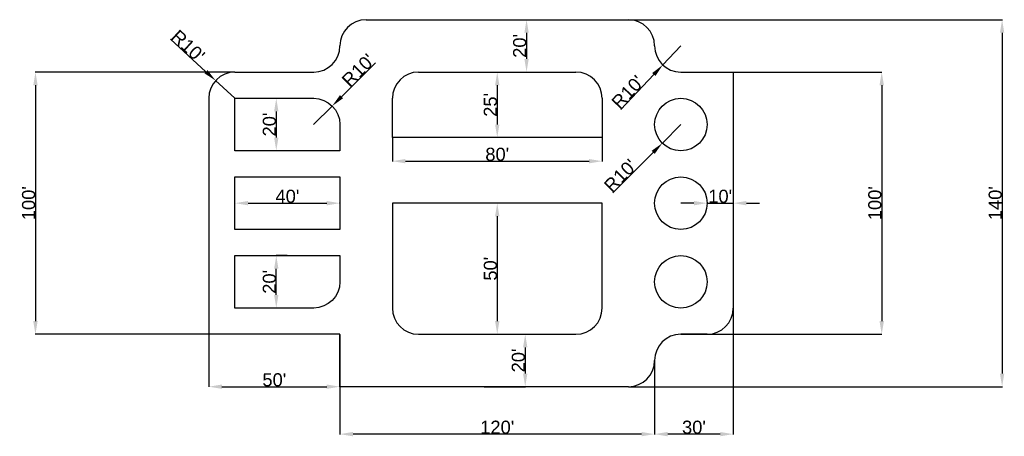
# Model space of a CAD drawing. Header units: feet. Extents: x -816 to 3689, y -1418 to 489.
import ezdxf

# ---------------------------------------------------------------- set-up
doc = ezdxf.new("R2010")
doc.units = ezdxf.units.FT
doc.styles.get("Standard").update_dxf_attribs({"font": 'arial.ttf'})
doc.dimstyles.new('ISO-25', dxfattribs={"dimtxt": 60, "dimasz": 60, "dimexe": 1.25, "dimexo": 0.625, "dimtad": 1, "dimlunit": 4, "dimtxsty": 'Standard', "dimcen": 2.5, "dimclrt": 4, "dimadec": 0, "dimazin": 0, "dimtfac": 1, "dimtmove": 0, "dimatfit": 3, "dimfxl": 1, "dimarcsym": 0})

# ---------------------------------------------------------------- blocks, each defined once
blk = doc.blocks.new('*D1')
at = {"color": 0, "lineweight": -2, "transparency": 16777216}
for p, q in [((168.4, 249.4), (-745.1, 249.4)), ((-743.9, 189.4), (-743.9, -890.6)), ((48.4, -950.6), (-745.1, -950.6))]:
    blk.add_line(p, q, dxfattribs=at)
at = {"color": 0, "transparency": 16777216}
for points in [[(-753.9, 189.4), (-733.9, 189.4), (-743.9, 249.4)], [(-753.9, -890.6), (-733.9, -890.6), (-743.9, -950.6)]]:
    blk.add_solid(points, dxfattribs=at)
at = {"layer": 'Defpoints', "color": 0, "transparency": 16777216}
for p in [(169, 249.4), (-743.9, -950.6), (49, -950.6)]:
    blk.add_point(p, dxfattribs=at)
at = {"color": 4, "transparency": 16777216, "insert": (-775.1, -350.6), "char_height": 60, "attachment_point": 5, "rotation": 90}
blk.add_mtext("100'", dxfattribs=at)
blk = doc.blocks.new('*D2')
at = {"color": 0, "lineweight": -2, "transparency": 16777216}
for p, q in [((49, -951.3), (49, -1191.9)), ((649, -951.3), (649, -1191.9)), ((109, -1190.6), (589, -1190.6))]:
    blk.add_line(p, q, dxfattribs=at)
at = {"color": 0, "transparency": 16777216}
for points in [[(109, -1180.6), (109, -1200.6), (49, -1190.6)], [(589, -1180.6), (589, -1200.6), (649, -1190.6)]]:
    blk.add_solid(points, dxfattribs=at)
at = {"layer": 'Defpoints', "color": 0, "transparency": 16777216}
for p in [(49, -950.6), (649, -950.6), (649, -1190.6)]:
    blk.add_point(p, dxfattribs=at)
at = {"color": 4, "transparency": 16777216, "insert": (349, -1159.4), "char_height": 60, "attachment_point": 5}
blk.add_mtext("50'", dxfattribs=at)
blk = doc.blocks.new('*D3')
at = {"color": 0, "lineweight": -2, "transparency": 16777216}
for p, q in [((2089, -1071.3), (2089, -1409)), ((649, -1191.3), (649, -1409)), ((2029, -1407.8), (709, -1407.8))]:
    blk.add_line(p, q, dxfattribs=at)
at = {"color": 0, "transparency": 16777216}
for points in [[(709, -1397.8), (709, -1417.8), (649, -1407.8)], [(2029, -1397.8), (2029, -1417.8), (2089, -1407.8)]]:
    blk.add_solid(points, dxfattribs=at)
at = {"layer": 'Defpoints', "color": 0, "transparency": 16777216}
for p in [(2089, -1070.6), (649, -1190.6), (649, -1407.8)]:
    blk.add_point(p, dxfattribs=at)
at = {"color": 4, "transparency": 16777216, "insert": (1369, -1376.5), "char_height": 60, "attachment_point": 5}
blk.add_mtext("120'", dxfattribs=at)
blk = doc.blocks.new('*D4')
at = {"color": 0, "lineweight": -2, "transparency": 16777216}
for p, q in [((2209.6, 249.4), (3129.3, 249.4)), ((3128.1, 189.4), (3128.1, -890.6)), ((2209.6, -950.6), (3129.3, -950.6))]:
    blk.add_line(p, q, dxfattribs=at)
at = {"color": 0, "transparency": 16777216}
for points in [[(3118.1, 189.4), (3138.1, 189.4), (3128.1, 249.4)], [(3118.1, -890.6), (3138.1, -890.6), (3128.1, -950.6)]]:
    blk.add_solid(points, dxfattribs=at)
at = {"layer": 'Defpoints', "color": 0, "transparency": 16777216}
for p in [(2209, 249.4), (2209, -950.6), (3128.1, -950.6)]:
    blk.add_point(p, dxfattribs=at)
at = {"color": 4, "transparency": 16777216, "insert": (3096.8, -350.6), "char_height": 60, "attachment_point": 5, "rotation": 90}
blk.add_mtext("100'", dxfattribs=at)
blk = doc.blocks.new('*D5')
at = {"color": 0, "lineweight": -2, "transparency": 16777216}
for p, q in [((1969.6, 489.4), (3680.2, 489.4)), ((3679, 429.4), (3679, -1130.6)), ((1969.6, -1190.6), (3680.2, -1190.6))]:
    blk.add_line(p, q, dxfattribs=at)
at = {"color": 0, "transparency": 16777216}
for points in [[(3669, 429.4), (3689, 429.4), (3679, 489.4)], [(3669, -1130.6), (3689, -1130.6), (3679, -1190.6)]]:
    blk.add_solid(points, dxfattribs=at)
at = {"layer": 'Defpoints', "color": 0, "transparency": 16777216}
for p in [(1969, 489.4), (1969, -1190.6), (3679, -1190.6)]:
    blk.add_point(p, dxfattribs=at)
at = {"color": 4, "transparency": 16777216, "insert": (3647.7, -350.6), "char_height": 60, "attachment_point": 5, "rotation": 90}
blk.add_mtext("140'", dxfattribs=at)
blk = doc.blocks.new('*D6')
at = {"color": 0, "lineweight": -2, "transparency": 16777216}
for p, q in [((1369.6, -350.6), (1370.3, -350.6)), ((1369, -410.6), (1369, -890.6)), ((1369.6, -950.6), (1370.3, -950.6))]:
    blk.add_line(p, q, dxfattribs=at)
at = {"color": 0, "transparency": 16777216}
for points in [[(1359, -410.6), (1379, -410.6), (1369, -350.6)], [(1359, -890.6), (1379, -890.6), (1369, -950.6)]]:
    blk.add_solid(points, dxfattribs=at)
at = {"layer": 'Defpoints', "color": 0, "transparency": 16777216}
for p in [(1369, -350.6), (1369, -950.6), (1369, -950.6)]:
    blk.add_point(p, dxfattribs=at)
at = {"color": 4, "transparency": 16777216, "insert": (1337.8, -650.6), "char_height": 60, "attachment_point": 5, "rotation": 90}
blk.add_mtext("50'", dxfattribs=at)
blk = doc.blocks.new('*D7')
at = {"color": 0, "lineweight": -2, "transparency": 16777216}
for p, q in [((1369.6, 249.4), (1370.3, 249.4)), ((1369, 189.4), (1369, 9.4)), ((1369.6, -50.6), (1370.3, -50.6))]:
    blk.add_line(p, q, dxfattribs=at)
at = {"color": 0, "transparency": 16777216}
for points in [[(1359, 189.4), (1379, 189.4), (1369, 249.4)], [(1359, 9.4), (1379, 9.4), (1369, -50.6)]]:
    blk.add_solid(points, dxfattribs=at)
at = {"layer": 'Defpoints', "color": 0, "transparency": 16777216}
for p in [(1369, 249.4), (1369, -50.6), (1369, -50.6)]:
    blk.add_point(p, dxfattribs=at)
at = {"color": 4, "transparency": 16777216, "insert": (1337.8, 99.4), "char_height": 60, "attachment_point": 5, "rotation": 90}
blk.add_mtext("25'", dxfattribs=at)
blk = doc.blocks.new('*D9')
at = {"color": 0, "lineweight": -2, "transparency": 16777216}
for p, q in [((1369.6, 489.4), (1504.4, 489.4)), ((1503.1, 429.4), (1503.1, 309.4)), ((1370.9, 249.4), (1504.4, 249.4))]:
    blk.add_line(p, q, dxfattribs=at)
at = {"color": 0, "transparency": 16777216}
for points in [[(1493.1, 429.4), (1513.1, 429.4), (1503.1, 489.4)], [(1493.1, 309.4), (1513.1, 309.4), (1503.1, 249.4)]]:
    blk.add_solid(points, dxfattribs=at)
at = {"layer": 'Defpoints', "color": 0, "transparency": 16777216}
for p in [(1369, 489.4), (1370.3, 249.4), (1503.1, 249.4)]:
    blk.add_point(p, dxfattribs=at)
at = {"color": 4, "transparency": 16777216, "insert": (1471.9, 369.4), "char_height": 60, "attachment_point": 5, "rotation": 90}
blk.add_mtext("20'", dxfattribs=at)
blk = doc.blocks.new('*D10')
at = {"color": 0, "lineweight": -2, "transparency": 16777216}
for p, q in [((1369.6, -950.6), (1498.2, -950.6)), ((1497, -1010.6), (1497, -1130.6)), ((1309.6, -1190.6), (1498.2, -1190.6))]:
    blk.add_line(p, q, dxfattribs=at)
at = {"color": 0, "transparency": 16777216}
for points in [[(1487, -1010.6), (1507, -1010.6), (1497, -950.6)], [(1487, -1130.6), (1507, -1130.6), (1497, -1190.6)]]:
    blk.add_solid(points, dxfattribs=at)
at = {"layer": 'Defpoints', "color": 0, "transparency": 16777216}
for p in [(1369, -950.6), (1309, -1190.6), (1497, -1190.6)]:
    blk.add_point(p, dxfattribs=at)
at = {"color": 4, "transparency": 16777216, "insert": (1465.7, -1070.6), "char_height": 60, "attachment_point": 5, "rotation": 90}
blk.add_mtext("20'", dxfattribs=at)
blk = doc.blocks.new('*D11')
at = {"color": 0, "lineweight": -2, "transparency": 16777216}
for p, q in [((349.6, 129.4), (359.2, 129.4)), ((358, 69.4), (358, -50.6)), ((408.4, -110.6), (356.7, -110.6))]:
    blk.add_line(p, q, dxfattribs=at)
at = {"color": 0, "transparency": 16777216}
for points in [[(348, 69.4), (368, 69.4), (358, 129.4)], [(348, -50.6), (368, -50.6), (358, -110.6)]]:
    blk.add_solid(points, dxfattribs=at)
at = {"layer": 'Defpoints', "color": 0, "transparency": 16777216}
for p in [(349, 129.4), (358, -110.6), (409, -110.6)]:
    blk.add_point(p, dxfattribs=at)
at = {"color": 4, "transparency": 16777216, "insert": (326.7, 9.4), "char_height": 60, "attachment_point": 5, "rotation": 90}
blk.add_mtext("20'", dxfattribs=at)
blk = doc.blocks.new('*D12')
at = {"color": 0, "lineweight": -2, "transparency": 16777216}
for p, q in [((408.4, -590.6), (356.7, -590.6)), ((358, -770.6), (358, -650.6)), ((408.4, -830.6), (356.7, -830.6))]:
    blk.add_line(p, q, dxfattribs=at)
at = {"color": 0, "transparency": 16777216}
for points in [[(348, -650.6), (368, -650.6), (358, -590.6)], [(348, -770.6), (368, -770.6), (358, -830.6)]]:
    blk.add_solid(points, dxfattribs=at)
at = {"layer": 'Defpoints', "color": 0, "transparency": 16777216}
for p in [(358, -590.6), (409, -590.6), (409, -830.6)]:
    blk.add_point(p, dxfattribs=at)
at = {"color": 4, "transparency": 16777216, "insert": (326.7, -710.6), "char_height": 60, "attachment_point": 5, "rotation": 90}
blk.add_mtext("20'", dxfattribs=at)
blk = doc.blocks.new('*D13')
at = {"color": 0, "lineweight": -2, "transparency": 16777216}
for p, q in [((169, -350), (169, -349.4)), ((229, -350.6), (589, -350.6)), ((649, -350), (649, -349.4))]:
    blk.add_line(p, q, dxfattribs=at)
at = {"color": 0, "transparency": 16777216}
for points in [[(229, -340.6), (229, -360.6), (169, -350.6)], [(589, -340.6), (589, -360.6), (649, -350.6)]]:
    blk.add_solid(points, dxfattribs=at)
at = {"layer": 'Defpoints', "color": 0, "transparency": 16777216}
for p in [(169, -350.6), (649, -350.6), (649, -350.6)]:
    blk.add_point(p, dxfattribs=at)
at = {"color": 4, "transparency": 16777216, "insert": (409, -319.4), "char_height": 60, "attachment_point": 5}
blk.add_mtext("40'", dxfattribs=at)
blk = doc.blocks.new('*D14')
at = {"color": 0, "lineweight": -2, "transparency": 16777216}
for p, q in [((889, -51.3), (889, -159.6)), ((1849, -51.3), (1849, -159.6)), ((949, -158.4), (1789, -158.4))]:
    blk.add_line(p, q, dxfattribs=at)
at = {"color": 0, "transparency": 16777216}
for points in [[(949, -148.4), (949, -168.4), (889, -158.4)], [(1789, -148.4), (1789, -168.4), (1849, -158.4)]]:
    blk.add_solid(points, dxfattribs=at)
at = {"layer": 'Defpoints', "color": 0, "transparency": 16777216}
for p in [(889, -50.6), (1849, -50.6), (1849, -158.4)]:
    blk.add_point(p, dxfattribs=at)
at = {"color": 4, "transparency": 16777216, "insert": (1369, -127.1), "char_height": 60, "attachment_point": 5}
blk.add_mtext("80'", dxfattribs=at)
blk = doc.blocks.new('*D15')
at = {"color": 0, "lineweight": -2, "transparency": 16777216}
for p, q in [((2449, -831.3), (2449, -1409)), ((2089, -1071.3), (2089, -1409)), ((2389, -1407.8), (2149, -1407.8))]:
    blk.add_line(p, q, dxfattribs=at)
at = {"color": 0, "transparency": 16777216}
for points in [[(2149, -1397.8), (2149, -1417.8), (2089, -1407.8)], [(2389, -1397.8), (2389, -1417.8), (2449, -1407.8)]]:
    blk.add_solid(points, dxfattribs=at)
at = {"layer": 'Defpoints', "color": 0, "transparency": 16777216}
for p in [(2449, -830.6), (2089, -1070.6), (2089, -1407.8)]:
    blk.add_point(p, dxfattribs=at)
at = {"color": 4, "transparency": 16777216, "insert": (2269, -1376.5), "char_height": 60, "attachment_point": 5}
blk.add_mtext("30'", dxfattribs=at)
blk = doc.blocks.new('*D17')
at = {"color": 0, "lineweight": -2, "transparency": 16777216}
for p, q in [((-126.1, 400.1), (36.4, 251.1)), ((169, 129.4), (80.6, 210.5))]:
    blk.add_line(p, q, dxfattribs=at)
at = {"color": 0, "transparency": 16777216}
blk.add_solid([(43.2, 258.4), (29.6, 243.7), (80.6, 210.5)], dxfattribs=at)
at = {"layer": 'Defpoints', "color": 0, "transparency": 16777216}
for p in [(80.6, 210.5), (169, 129.4)]:
    blk.add_point(p, dxfattribs=at)
at = {"color": 4, "transparency": 16777216, "insert": (-45.8, 368.9), "char_height": 60, "attachment_point": 5, "rotation": 317.4597}
blk.add_mtext("R10'", dxfattribs=at)
blk = doc.blocks.new('*D18')
at = {"color": 0, "lineweight": -2, "transparency": 16777216}
for p, q in [((2209, 369.4), (2126.6, 282.1)), ((1934, 78.2), (2085.4, 238.5))]:
    blk.add_line(p, q, dxfattribs=at)
at = {"color": 0, "transparency": 16777216}
blk.add_solid([(2078.2, 245.4), (2092.7, 231.6), (2126.6, 282.1)], dxfattribs=at)
at = {"layer": 'Defpoints', "color": 0, "transparency": 16777216}
for p in [(2209, 369.4), (2126.6, 282.1)]:
    blk.add_point(p, dxfattribs=at)
at = {"color": 4, "transparency": 16777216, "insert": (1966.4, 158), "char_height": 60, "attachment_point": 5, "rotation": 46.6381}
blk.add_mtext("R10'", dxfattribs=at)
blk = doc.blocks.new('*D19')
at = {"color": 0, "lineweight": -2, "transparency": 16777216}
for p, q in [((812.2, 292.5), (656.3, 136.6)), ((529, 9.4), (613.9, 94.2))]:
    blk.add_line(p, q, dxfattribs=at)
at = {"color": 0, "transparency": 16777216}
blk.add_solid([(649.2, 143.7), (663.4, 129.6), (613.9, 94.2)], dxfattribs=at)
at = {"layer": 'Defpoints', "color": 0, "transparency": 16777216}
for p in [(613.9, 94.2), (529, 9.4)]:
    blk.add_point(p, dxfattribs=at)
at = {"color": 4, "transparency": 16777216, "insert": (733.4, 257.9), "char_height": 60, "attachment_point": 5, "rotation": 45}
blk.add_mtext("R10'", dxfattribs=at)
blk = doc.blocks.new('*D21')
at = {"color": 0, "lineweight": -2, "transparency": 16777216}
for p, q in [((2209, 9.4), (2124.4, -75.7)), ((1898.1, -303.3), (2082.1, -118.3))]:
    blk.add_line(p, q, dxfattribs=at)
at = {"color": 0, "transparency": 16777216}
blk.add_solid([(2075, -111.2), (2089.2, -125.3), (2124.4, -75.7)], dxfattribs=at)
at = {"layer": 'Defpoints', "color": 0, "transparency": 16777216}
for p in [(2209, 9.4), (2124.4, -75.7)]:
    blk.add_point(p, dxfattribs=at)
at = {"color": 4, "transparency": 16777216, "insert": (1932.5, -224.4), "char_height": 60, "attachment_point": 5, "rotation": 45.1597}
blk.add_mtext("R10'", dxfattribs=at)
blk = doc.blocks.new('*D24')
at = {"color": 0, "lineweight": -2, "transparency": 16777216}
for p, q in [((2449, -291.3), (2449, -351.9)), ((2269, -350.6), (2209, -350.6)), ((2329, -350), (2329, -349.4)), ((2329, -350.6), (2449, -350.6)), ((2509, -350.6), (2569, -350.6))]:
    blk.add_line(p, q, dxfattribs=at)
at = {"color": 0, "transparency": 16777216}
for points in [[(2269, -340.6), (2269, -360.6), (2329, -350.6)], [(2509, -340.6), (2509, -360.6), (2449, -350.6)]]:
    blk.add_solid(points, dxfattribs=at)
at = {"layer": 'Defpoints', "color": 0, "transparency": 16777216}
for p in [(2449, -290.6), (2329, -350.6), (2449, -350.6)]:
    blk.add_point(p, dxfattribs=at)
at = {"color": 4, "transparency": 16777216, "insert": (2389, -319.4), "char_height": 60, "attachment_point": 5}
blk.add_mtext("10'", dxfattribs=at)

msp = doc.modelspace()

# ---------------------------------------------------------------- linework, layer by layer
for p, q in [((769.022, 489.354), (1969.022, 489.354)), ((649.022, 369.354), (649.022, 369.354)), ((2089.022, 369.354), (2089.022, 369.354)), ((169.022, 249.354), (529.022, 249.354)), ((1009.022, 249.354), (1729.022, 249.354)), ((2209.022, 249.354), (2449.022, 249.354)), ((2449.022, 249.354), (2449.022, -830.646)), ((49.022, 129.354), (49.022, -950.646)), ((889.022, -50.646), (889.022, 129.354)), ((1849.022, 129.354), (1849.022, -50.646)), ((1849.022, -50.646), (889.022, -50.646)), ((1849.022, -350.646), (889.022, -350.646)), ((889.022, -350.646), (889.022, -830.646)), ((1849.022, -830.646), (1849.022, -350.646)), ((649.022, -950.646), (49.022, -950.646)), ((649.022, -1190.646), (649.022, -950.646)), ((1009.022, -950.646), (1729.022, -950.646)), ((2329.022, -950.646), (2209.022, -950.646)), ((2089.022, -1070.646), (2089.022, -1070.646)), ((1969.022, -1190.646), (649.022, -1190.646))]:
    msp.add_line(p, q)
for points in [[(649.022, -110.646), (169.022, -110.646), (169.022, 129.354), (529.022, 129.354, -0.41421356), (649.022, 9.354)], [(529.022, -830.646), (169.022, -830.646), (169.022, -590.646), (649.022, -590.646), (649.022, -710.646, -0.41421356)]]:
    msp.add_lwpolyline(points, format="xyb", close=True)
msp.add_lwpolyline([(649.022, -470.646), (169.022, -470.646), (169.022, -230.646), (649.022, -230.646)], close=True)
for centre in [(2209.022, 9.354), (2209.022, -350.646), (2209.022, -710.646)]:
    msp.add_circle(centre, 120)
for centre, start, end in [((769.022, 369.354), 90, 180), ((1969.022, 369.354), 0, 90), ((529.022, 369.354), 270, 0), ((2209.022, 369.354), 180, 270), ((169.022, 129.354), 90, 180), ((1009.022, 129.354), 90, 180), ((1729.022, 129.354), 0, 90), ((1009.022, -830.646), 180, 270), ((1729.022, -830.646), 270, 0), ((2329.022, -830.646), 270, 0), ((2209.022, -1070.646), 90, 180), ((1969.022, -1070.646), 270, 0)]:
    msp.add_arc(centre, 120, start, end)

# ---------------------------------------------------------------- dimensions: what is measured, and where the dimension line sits
for center, mpoint, picture, middle in [((169.022, 129.354), (80.606, 210.487), '*D17', (-45.804, 368.91)), ((2209.022, 369.354), (2126.63, 282.11), '*D18', (1966.411, 157.985)), ((529.022, 9.354), (613.875, 94.207), '*D19', (733.369, 257.909))]:
    dim = msp.add_radius_dim(center=center, mpoint=mpoint, dimstyle='ISO-25')
    dim.commit()
    dim.dimension.update_dxf_attribs({"geometry": picture, "text_midpoint": middle})
for base, p1, p2, picture, middle in [((1503.147, 249.354), (1369.022, 489.354), (1370.272, 249.354), '*D9', (1471.888, 369.354)), ((3678.997, -1190.646), (1969.022, 489.354), (1969.022, -1190.646), '*D5', (3647.737, -350.646)), ((-743.889, -950.646), (169.022, 249.354), (49.022, -950.646), '*D1', (-775.148, -350.646)), ((1369.022, -50.646), (1369.022, 249.354), (1369.022, -50.646), '*D7', (1337.763, 99.354)), ((3128.07, -950.646), (2209.022, 249.354), (2209.022, -950.646), '*D4', (3096.811, -350.646)), ((357.964, -110.646), (349.022, 129.354), (409.022, -110.646), '*D11', (326.704, 9.354)), ((1369.022, -950.646), (1369.022, -350.646), (1369.022, -950.646), '*D6', (1337.763, -650.646)), ((357.964, -590.646), (409.022, -830.646), (409.022, -590.646), '*D12', (326.704, -710.646)), ((1496.957, -1190.646), (1369.022, -950.646), (1309.022, -1190.646), '*D10', (1465.698, -1070.646))]:
    dim = msp.add_linear_dim(base=base, p1=p1, p2=p2, angle=90, dimstyle='ISO-25')
    dim.commit()
    dim.dimension.update_dxf_attribs({"geometry": picture, "text_midpoint": middle})
dim = msp.add_radius_dim(center=(2209.022, 9.354), mpoint=(2124.406, -75.735), dimstyle='ISO-25')
dim.commit()
dim.dimension.update_dxf_attribs({"geometry": '*D21', "text_midpoint": (1954.66, -246.43), "dimtype": 164})
for base, p1, p2, picture, middle in [((1849.022, -158.384), (889.022, -50.646), (1849.022, -50.646), '*D14', (1369.022, -127.125)), ((649.022, -350.646), (169.022, -350.646), (649.022, -350.646), '*D13', (409.022, -319.387)), ((2449.022, -350.646), (2329.022, -350.646), (2449.022, -290.646), '*D24', (2389.022, -319.387)), ((2089.022, -1407.794), (2449.022, -830.646), (2089.022, -1070.646), '*D15', (2269.022, -1376.514)), ((649.022, -1190.646), (49.022, -950.646), (649.022, -950.646), '*D2', (349.022, -1159.387)), ((649.022, -1407.794), (2089.022, -1070.646), (649.022, -1190.646), '*D3', (1369.022, -1376.534))]:
    dim = msp.add_linear_dim(base=base, p1=p1, p2=p2, dimstyle='ISO-25')
    dim.commit()
    dim.dimension.update_dxf_attribs({"geometry": picture, "text_midpoint": middle})

doc.saveas('drawing.dxf')
